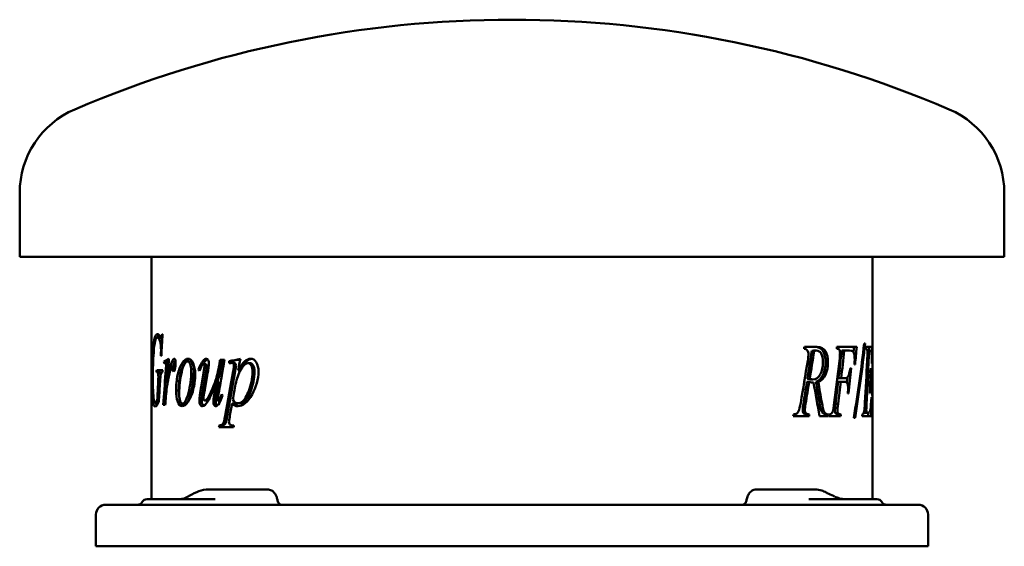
# Model space of a CAD drawing. Header units: millimetres. Extents: x 242 to 598, y 202 to 392.
import ezdxf

# ---------------------------------------------------------------- set-up
doc = ezdxf.new("R2010")
doc.units = ezdxf.units.MM
doc.header["$LTSCALE"] = 2
doc.layers.add('Widoczne (ISO)', color=7, linetype='Continuous', lineweight=50)

msp = doc.modelspace()

# ---------------------------------------------------------------- linework, layer by layer
at = {"layer": 'Widoczne (ISO)'}
for p, q in [((242.5, 306.5), (242.5, 329.5)), ((597.5, 306.5), (597.5, 329.5)), ((597.5, 306.5), (242.5, 306.5)), ((290, 219), (290, 306.5)), ((550, 269.68), (550, 306.5)), ((293.19, 277.32), (292.2, 277.32)), ((293.95, 277.32), (293.47, 277.32)), ((294.02, 278.57), (293.85, 278.57)), ((530.01, 273.92), (525.46, 273.92)), ((544.27, 273.92), (537.17, 273.92)), ((547.3, 275.15), (546.98, 275.15)), ((549.83, 273.92), (547.68, 273.92)), ((293.42, 270.69), (293.57, 270.69)), ((525.32, 273.25), (525.37, 273.25)), ((528.1, 272.47), (528.94, 272.47)), ((528.85, 272.62), (529.69, 272.62)), ((538.88, 272.62), (539.8, 272.62)), ((539.8, 272.62), (541.67, 272.62)), ((547.64, 273.25), (547.71, 273.25)), ((548.1, 272.58), (548.72, 272.58)), ((548.72, 272.58), (549.13, 272.58)), ((295.48, 268.66), (294.52, 268.66)), ((295.9, 268.15), (294.94, 268.15)), ((296.15, 267.87), (295.2, 267.87)), ((298.41, 266.87), (297.47, 266.87)), ((298.51, 266.25), (297.64, 266.25)), ((303.9, 268.73), (303, 268.73)), ((309.45, 268.89), (308.6, 268.89)), ((309.66, 267.66), (308.81, 267.66)), ((315.3, 267.72), (314.49, 267.72)), ((316.4, 269.26), (314.74, 269.26)), ((318.05, 268.03), (318.05, 268.75)), ((318.84, 268.75), (318.05, 268.75)), ((318.84, 268.15), (318.84, 268.75)), ((319.76, 268.15), (318.99, 268.15)), ((325.64, 268.07), (324.91, 268.07)), ((542.25, 266.26), (542.01, 266.26)), ((543.5, 267.61), (543.71, 267.61)), ((549.4, 266.28), (549.34, 266.28)), ((549.7, 267.92), (549.75, 267.92)), ((291.86, 264.84), (291.95, 264.84)), ((294.07, 265.56), (291.9, 265.56)), ((292.93, 264.84), (291.95, 264.84)), ((293.39, 264.31), (292.41, 264.31)), ((307.46, 265.74), (306.99, 265.74)), ((322.03, 265.44), (321.27, 265.44)), ((550, 253.46), (550, 264)), ((295.8, 260.72), (295.54, 260.72)), ((314.3, 261.52), (313.48, 261.52)), ((526.32, 261.36), (527.15, 261.36)), ((526.51, 262.4), (527.33, 262.4)), ((527.66, 262.24), (528.49, 262.24)), ((528.54, 261.08), (528.73, 261.08)), ((529.57, 261.36), (530.42, 261.36)), ((537.6, 261.36), (538.52, 261.36)), ((537.75, 262.67), (538.67, 262.67)), ((538.52, 261.36), (539.85, 261.36)), ((539.98, 262.67), (538.67, 262.67)), ((547.66, 261.38), (548.23, 261.38)), ((547.73, 262.69), (548.29, 262.69)), ((548.23, 261.38), (548.61, 261.38)), ((548.65, 262.69), (548.29, 262.69)), ((541.07, 257.17), (541.34, 257.17)), ((549.04, 257.22), (549.13, 257.22)), ((549.64, 255.87), (549.59, 255.87)), ((292.38, 253.86), (291.39, 253.86)), ((292.7, 254.73), (292.09, 254.73)), ((294.24, 253), (294.98, 253)), ((302.16, 253.49), (301.24, 253.49)), ((310.08, 254.63), (309.22, 254.63)), ((314.82, 254.37), (314.16, 254.37)), ((319.85, 253.47), (319.08, 253.47)), ((322.1, 253.59), (321.34, 253.59)), ((525.05, 253.42), (525.86, 253.42)), ((536.65, 253.46), (537.56, 253.46)), ((547.16, 252.72), (547.8, 252.72)), ((521.39, 248.92), (527.09, 248.92)), ((525.1, 250.03), (525.92, 250.03)), ((526.37, 249.6), (527.19, 249.6)), ((530.86, 248.92), (533.87, 248.92)), ((533.09, 249.6), (533.97, 249.6)), ((534.11, 248.92), (538.47, 248.92)), ((537.65, 249.6), (538.57, 249.6)), ((546.25, 248.92), (549.45, 248.92)), ((547.12, 250.17), (548.1, 250.17)), ((548.47, 250.17), (548.1, 250.17)), ((550, 219), (550, 249.63)), ((315.25, 245.6), (314.44, 245.6)), ((543.21, 248.35), (543.71, 248.35)), ((314.33, 244.93), (319.62, 244.93)), ((319.28, 222.5), (310.42, 222.5)), ((330.29, 222.5), (319.28, 222.5)), ((331.87, 222.5), (330.29, 222.5)), ((509.7, 222.5), (508.13, 222.5)), ((520.45, 222.5), (509.7, 222.5)), ((529.31, 222.5), (520.45, 222.5)), ((273.5, 217), (278, 217)), ((562, 217), (278, 217)), ((288.43, 219), (303.91, 219)), ((312.95, 219), (303.91, 219)), ((536.09, 219), (527.05, 219)), ((536.09, 219), (551.57, 219)), ((562, 217), (566.5, 217)), ((270, 202), (270, 213.5)), ((570, 213.5), (570, 202)), ((270, 202), (278, 202)), ((562, 202), (278, 202)), ((562, 202), (570, 202))]:
    msp.add_line(p, q, dxfattribs=at)
for centre, radius, start, end in [((420, -8), 400, 66.7905, 113.2095), ((275.28, 329.5), 32.78, 113.2095, 180), ((564.72, 329.5), 32.78, 0, 66.7905), ((273.5, 213.5), 3.5, 90, 180), ((284.97, 219), 2, 270, 330), ((288.43, 217), 2, 90, 150), ((551.57, 217), 2, 30, 90), ((555.03, 219), 2, 210, 270), ((566.5, 213.5), 3.5, 0, 90)]:
    msp.add_arc(centre, radius, start, end, dxfattribs=at)
for centre, major_axis, ratio, start_param, end_param in [((306.36, 219.11), (0.1, 2.5), 0.341609, 0.168083, 0.169923), ((531.5, 217.4), (1.62, 4.09), 0.518576, 6.215108, 6.21858), ((303.74, 217.96), (-0.95, 1.76), 0.572665, 6.282714, 6.285264)]:
    msp.add_ellipse(centre, major_axis=major_axis, ratio=ratio, start_param=start_param, end_param=end_param, dxfattribs=at)
for points, knots in [([(290.24, 262.68), (290.24, 264.84), (290.26, 266.9), (290.33, 268.85), (290.39, 270.79), (290.48, 272.44), (290.61, 273.79), (290.74, 275.14), (290.91, 276.2), (291.12, 276.98)], [0, 0, 0, 0, 1, 1, 1, 2, 2, 2, 3, 3, 3, 3]), ([(293.45, 272.73), (293.45, 273.94), (293.33, 275.01), (293.09, 275.94), (292.86, 276.86), (292.55, 277.32), (292.2, 277.32)], [0, 0, 0, 0, 1, 1, 1, 2, 2, 2, 2]), ([(293.47, 277.32), (293.54, 277.32), (293.6, 277.4), (293.65, 277.54), (293.7, 277.68), (293.77, 278.03), (293.85, 278.57)], [0, 0, 0, 0, 1, 1, 1, 2, 2, 2, 2]), ([(529.16, 273.92), (530.61, 273.92), (531.59, 273.41), (532.18, 272.38), (532.77, 271.35), (533.05, 269.99), (533.05, 268.31)], [0, 0, 0, 0, 1, 1, 1, 2, 2, 2, 2]), ([(530.01, 273.92), (531.47, 273.92), (532.45, 273.41), (533.05, 272.38), (533.64, 271.35), (533.93, 269.99), (533.93, 268.31)], [0, 0, 0, 0, 1, 1, 1, 2, 2, 2, 2]), ([(526.87, 271.25), (526.87, 271.81), (526.74, 272.28), (526.47, 272.68), (526.21, 273.07), (525.83, 273.26), (525.32, 273.25)], [0, 0, 0, 0, 1, 1, 1, 2, 2, 2, 2]), ([(532.09, 268.39), (532.09, 269.75), (531.9, 270.79), (531.51, 271.52), (531.12, 272.25), (530.52, 272.62), (529.69, 272.62)], [0, 0, 0, 0, 1, 1, 1, 2, 2, 2, 2]), ([(538.27, 271.76), (538.27, 272.07), (538.24, 272.34), (538.17, 272.58), (538.11, 272.81), (538.01, 272.98), (537.88, 273.09), (537.75, 273.19), (537.48, 273.25), (537.07, 273.25)], [0, 0, 0, 0, 1, 1, 1, 2, 2, 2, 3, 3, 3, 3]), ([(543.56, 269.49), (543.56, 270.31), (543.49, 270.95), (543.35, 271.43), (543.21, 271.91), (543.03, 272.24), (542.8, 272.43)], [0, 0, 0, 0, 1, 1, 1, 2, 2, 2, 2]), ([(548.14, 271.76), (548.14, 272.22), (548.11, 272.59), (548.06, 272.85), (548, 273.12), (547.89, 273.25), (547.71, 273.25)], [0, 0, 0, 0, 1, 1, 1, 2, 2, 2, 2]), ([(298.01, 265.13), (297.92, 265.13), (297.83, 265.22), (297.77, 265.41), (297.7, 265.59), (297.66, 265.87), (297.64, 266.25)], [0, 0, 0, 0, 1, 1, 1, 2, 2, 2, 2]), ([(298.21, 269.69), (298.36, 269.69), (298.47, 269.57), (298.56, 269.33), (298.64, 269.09), (298.68, 268.74), (298.68, 268.28)], [0, 0, 0, 0, 1, 1, 1, 2, 2, 2, 2]), ([(298.88, 258.35), (298.88, 260.16), (299.06, 261.97), (299.45, 263.79), (299.84, 265.61), (300.37, 267.05), (301.07, 268.1), (301.77, 269.16), (302.48, 269.69), (303.19, 269.69)], [0, 0, 0, 0, 1, 1, 1, 2, 2, 2, 3, 3, 3, 3]), ([(299.81, 258.35), (299.81, 260.16), (299.99, 261.97), (300.38, 263.79), (300.77, 265.61), (301.29, 267.05), (301.99, 268.1), (302.53, 268.93), (303.09, 269.43), (303.64, 269.61)], [0, 0, 0, 0, 1, 1, 1, 2, 2, 2, 2.785493, 2.785493, 2.785493, 2.785493]), ([(303, 268.73), (302.21, 268.73), (301.52, 267.43), (300.9, 264.84), (300.29, 262.26), (300.01, 259.69), (300.01, 257.14)], [0, 0, 0, 0, 1, 1, 1, 2, 2, 2, 2]), ([(304.35, 265.19), (304.35, 266.34), (304.22, 267.21), (303.97, 267.82), (303.72, 268.42), (303.39, 268.73), (303, 268.73)], [0, 0, 0, 0, 1, 1, 1, 2, 2, 2, 2]), ([(303.19, 269.69), (303.91, 269.69), (304.53, 269.15), (305.02, 268.08), (305.51, 267.01), (305.76, 265.63), (305.76, 263.93)], [0, 0, 0, 0, 1, 1, 1, 2, 2, 2, 2]), ([(305.24, 265.19), (305.24, 266.34), (305.11, 267.21), (304.86, 267.82), (304.61, 268.42), (304.29, 268.73), (303.9, 268.73)], [0, 0, 0, 0, 1, 1, 1, 2, 2, 2, 2]), ([(308.81, 267.66), (308.65, 267.66), (308.49, 267.57), (308.33, 267.39), (308.17, 267.2), (307.82, 266.52), (307.27, 265.33)], [0, 0, 0, 0, 1, 1, 1, 2, 2, 2, 2]), ([(309.12, 267.13), (309.12, 267.27), (309.08, 267.39), (309.02, 267.5), (308.96, 267.61), (308.89, 267.66), (308.81, 267.66)], [0, 0, 0, 0, 1, 1, 1, 2, 2, 2, 2]), ([(309.22, 254.63), (309.44, 254.63), (309.73, 254.83), (310.1, 255.23), (310.46, 255.64), (310.95, 256.54), (311.57, 257.94), (312.2, 259.34), (312.72, 260.66), (313.14, 261.88), (313.56, 263.11), (314.01, 265.06), (314.49, 267.72)], [0, 0, 0, 0, 1, 1, 1, 2, 2, 2, 3, 3, 3, 4, 4, 4, 4]), ([(309.97, 267.13), (309.97, 267.27), (309.94, 267.39), (309.87, 267.5), (309.81, 267.61), (309.74, 267.66), (309.66, 267.66)], [0, 0, 0, 0, 1, 1, 1, 2, 2, 2, 2]), ([(309.84, 269.69), (310.1, 269.69), (310.31, 269.51), (310.48, 269.16), (310.65, 268.82), (310.74, 268.38), (310.74, 267.85)], [0, 0, 0, 0, 1, 1, 1, 2, 2, 2, 2]), ([(313.84, 261.52), (313.88, 261.64), (313.92, 261.76), (313.96, 261.88), (314.38, 263.11), (314.82, 265.06), (315.3, 267.72)], [2.900712, 2.900712, 2.900712, 2.900712, 3, 3, 3, 4, 4, 4, 4]), ([(319.72, 267.11), (319.72, 267.44), (319.66, 267.69), (319.54, 267.88), (319.42, 268.06), (319.23, 268.15), (318.99, 268.15)], [0, 0, 0, 0, 1, 1, 1, 2, 2, 2, 2]), ([(320.49, 267.11), (320.49, 267.44), (320.43, 267.69), (320.31, 267.88), (320.19, 268.06), (320.01, 268.15), (319.76, 268.15)], [0, 0, 0, 0, 1, 1, 1, 2, 2, 2, 2]), ([(324.91, 268.07), (323.99, 268.07), (323.09, 267.31), (322.22, 265.79), (321.35, 264.28), (320.73, 262.5), (320.35, 260.45)], [0, 0, 0, 0, 1, 1, 1, 2, 2, 2, 2]), ([(321.27, 265.44), (322.14, 267.02), (322.93, 268.12), (323.64, 268.75), (324.34, 269.37), (325.07, 269.69), (325.83, 269.69)], [0, 0, 0, 0, 1, 1, 1, 2, 2, 2, 2]), ([(322.43, 266.14), (323.13, 267.35), (323.79, 268.22), (324.38, 268.75), (324.95, 269.26), (325.55, 269.57), (326.16, 269.66)], [0.154743, 0.154743, 0.154743, 0.154743, 1, 1, 1, 1.824542, 1.824542, 1.824542, 1.824542]), ([(326.48, 265.03), (326.48, 266.01), (326.32, 266.76), (326.01, 267.29), (325.69, 267.81), (325.32, 268.07), (324.91, 268.07)], [0, 0, 0, 0, 1, 1, 1, 2, 2, 2, 2]), ([(327.2, 265.03), (327.2, 266.01), (327.04, 266.76), (326.73, 267.29), (326.42, 267.81), (326.05, 268.07), (325.64, 268.07)], [0, 0, 0, 0, 1, 1, 1, 2, 2, 2, 2]), ([(325.83, 269.69), (326.58, 269.69), (327.23, 269.25), (327.78, 268.39), (328.33, 267.52), (328.61, 266.4), (328.61, 265.01)], [0, 0, 0, 0, 1, 1, 1, 2, 2, 2, 2]), ([(528.49, 262.24), (529.65, 262.24), (530.52, 262.83), (531.15, 264.01), (531.79, 265.18), (532.09, 266.65), (532.09, 268.39)], [0, 0, 0, 0, 1, 1, 1, 2, 2, 2, 2]), ([(533.05, 268.31), (533.05, 266.7), (532.76, 265.23), (532.15, 263.89), (531.54, 262.56), (530.7, 261.72), (529.57, 261.36)], [0, 0, 0, 0, 1, 1, 1, 2, 2, 2, 2]), ([(533.93, 268.31), (533.93, 266.7), (533.63, 265.23), (533.02, 263.89), (532.41, 262.56), (531.56, 261.72), (530.42, 261.36)], [0, 0, 0, 0, 1, 1, 1, 2, 2, 2, 2]), ([(539.98, 262.67), (540.54, 262.67), (540.95, 262.9), (541.21, 263.35), (541.47, 263.81), (541.74, 264.78), (542.01, 266.26)], [0, 0, 0, 0, 1, 1, 1, 2, 2, 2, 2]), ([(548.65, 262.69), (548.89, 262.69), (549.04, 262.94), (549.13, 263.46), (549.21, 263.97), (549.28, 264.91), (549.34, 266.28)], [0, 0, 0, 0, 1, 1, 1, 2, 2, 2, 2]), ([(549.91, 258.24), (549.91, 260.96), (549.94, 263.61), (549.97, 266.19), (549.99, 267.5), (550, 268.66), (550, 269.68)], [0, 0, 0, 0, 1, 1, 1, 1.505079, 1.505079, 1.505079, 1.505079]), ([(294.02, 264.84), (293.79, 264.83), (293.63, 264.72), (293.53, 264.51), (293.43, 264.3), (293.34, 263.94), (293.27, 263.44)], [0, 0, 0, 0, 1, 1, 1, 2, 2, 2, 2]), ([(305.76, 263.93), (305.76, 262.07), (305.52, 260.25), (305.06, 258.44), (304.61, 256.64), (303.98, 255.21), (303.21, 254.15), (302.45, 253.1), (301.73, 252.57), (301.07, 252.57)], [0, 0, 0, 0, 1, 1, 1, 2, 2, 2, 3, 3, 3, 3]), ([(301.24, 253.49), (301.95, 253.49), (302.65, 254.77), (303.32, 257.35), (303.99, 259.92), (304.35, 262.54), (304.35, 265.19)], [0, 0, 0, 0, 1, 1, 1, 2, 2, 2, 2]), ([(302.16, 253.49), (302.86, 253.49), (303.55, 254.77), (304.22, 257.35), (304.89, 259.92), (305.24, 262.54), (305.24, 265.19)], [0, 0, 0, 0, 1, 1, 1, 2, 2, 2, 2]), ([(328.61, 265.01), (328.61, 262.3), (327.81, 259.55), (326.29, 256.76), (324.77, 253.96), (323.03, 252.57), (321.14, 252.57)], [0, 0, 0, 0, 1, 1, 1, 2, 2, 2, 2]), ([(321.34, 253.59), (321.77, 253.59), (322.2, 253.77), (322.64, 254.12), (323.08, 254.48), (323.52, 255), (323.95, 255.7), (324.38, 256.41), (324.77, 257.21), (325.12, 258.12), (325.47, 259.04), (325.79, 260.11), (326.06, 261.35), (326.34, 262.59), (326.48, 263.82), (326.48, 265.03)], [0, 0, 0, 0, 1, 1, 1, 2, 2, 2, 3, 3, 3, 4, 4, 4, 5, 5, 5, 5]), ([(322.1, 253.59), (322.52, 253.59), (322.95, 253.77), (323.39, 254.12), (323.83, 254.48), (324.26, 255), (324.69, 255.7), (325.12, 256.41), (325.51, 257.21), (325.85, 258.12), (326.2, 259.04), (326.51, 260.11), (326.79, 261.35), (327.06, 262.59), (327.2, 263.82), (327.2, 265.03)], [0, 0, 0, 0, 1, 1, 1, 2, 2, 2, 3, 3, 3, 4, 4, 4, 5, 5, 5, 5]), ([(291.39, 252.43), (291.01, 252.43), (290.77, 252.92), (290.62, 253.91), (290.46, 254.89), (290.37, 256.2), (290.31, 257.83), (290.26, 259.46), (290.24, 261.07), (290.24, 262.68)], [0, 0, 0, 0, 1, 1, 1, 2, 2, 2, 3, 3, 3, 3]), ([(290.51, 262.43), (290.51, 260.11), (290.56, 258.09), (290.69, 256.4), (290.81, 254.7), (291.02, 253.86), (291.39, 253.86)], [0, 0, 0, 0, 1, 1, 1, 2, 2, 2, 2]), ([(313.48, 261.52), (312.24, 258.1), (311.24, 255.75), (310.45, 254.48), (309.67, 253.21), (308.96, 252.57), (308.34, 252.57)], [0, 0, 0, 0, 1, 1, 1, 2, 2, 2, 2]), ([(541.18, 258.99), (541.18, 259.76), (541.09, 260.34), (540.9, 260.75), (540.72, 261.16), (540.38, 261.36), (539.85, 261.36)], [0, 0, 0, 0, 1, 1, 1, 2, 2, 2, 2]), ([(549.08, 259.18), (549.08, 259.71), (549.07, 260.13), (549.04, 260.44), (549.02, 260.76), (548.98, 260.99), (548.94, 261.15), (548.89, 261.3), (548.79, 261.38), (548.61, 261.38)], [0, 0, 0, 0, 1, 1, 1, 2, 2, 2, 3, 3, 3, 3]), ([(301.07, 252.57), (300.39, 252.57), (299.86, 253.11), (299.46, 254.18), (299.07, 255.26), (298.88, 256.65), (298.88, 258.35)], [0, 0, 0, 0, 1, 1, 1, 2, 2, 2, 2]), ([(301.54, 252.65), (301.07, 252.85), (300.69, 253.35), (300.39, 254.18), (300, 255.26), (299.81, 256.65), (299.81, 258.35)], [0.230271, 0.230271, 0.230271, 0.230271, 1, 1, 1, 2, 2, 2, 2]), ([(300.01, 257.14), (300.01, 255.97), (300.12, 255.07), (300.35, 254.44), (300.58, 253.8), (300.88, 253.49), (301.24, 253.49)], [0, 0, 0, 0, 1, 1, 1, 2, 2, 2, 2]), ([(314.16, 254.37), (314.26, 254.37), (314.36, 254.45), (314.47, 254.63), (314.58, 254.81), (314.87, 255.56), (315.33, 256.88)], [0, 0, 0, 0, 1, 1, 1, 2, 2, 2, 2]), ([(548.47, 250.17), (548.84, 250.17), (549.07, 250.59), (549.23, 251.45), (549.38, 252.3), (549.5, 253.77), (549.59, 255.87)], [0, 0, 0, 0, 1, 1, 1, 2, 2, 2, 2]), ([(550, 249.63), (550, 249.63), (550, 249.63), (550, 249.63), (550, 250.48), (549.97, 251.68), (549.95, 253.23), (549.93, 254.79), (549.91, 256.45), (549.91, 258.24)], [0.999999, 0.999999, 0.999999, 0.999999, 1, 1, 1, 2, 2, 2, 3, 3, 3, 3]), ([(550, 257.93), (550, 255.51), (550.01, 253.57), (550, 252.13), (549.99, 251.79), (549.99, 251.48), (549.98, 251.22)], [0, 0, 0, 0, 1, 1, 1, 1.238862, 1.238862, 1.238862, 1.238862]), ([(291.39, 253.86), (291.48, 253.86), (291.57, 253.91), (291.66, 254.02), (291.75, 254.13), (291.88, 254.37), (292.09, 254.73)], [0, 0, 0, 0, 1, 1, 1, 2, 2, 2, 2]), ([(292.67, 254.22), (292.33, 253.5), (292.09, 253.02), (291.91, 252.78), (291.73, 252.55), (291.56, 252.43), (291.39, 252.43)], [0, 0, 0, 0, 1, 1, 1, 2, 2, 2, 2]), ([(308.34, 252.57), (308.04, 252.57), (307.79, 252.76), (307.58, 253.15), (307.38, 253.54), (307.28, 254.03), (307.28, 254.63)], [0, 0, 0, 0, 1, 1, 1, 2, 2, 2, 2]), ([(308.82, 252.69), (308.68, 252.78), (308.56, 252.94), (308.45, 253.15), (308.25, 253.54), (308.15, 254.03), (308.15, 254.63)], [0.452999, 0.452999, 0.452999, 0.452999, 1, 1, 1, 2, 2, 2, 2]), ([(308.77, 255.41), (308.77, 255.16), (308.81, 254.97), (308.89, 254.84), (308.97, 254.7), (309.08, 254.63), (309.22, 254.63)], [0, 0, 0, 0, 1, 1, 1, 2, 2, 2, 2]), ([(313.13, 252.57), (312.9, 252.57), (312.71, 252.71), (312.57, 252.98), (312.43, 253.25), (312.36, 253.6), (312.36, 254.02)], [0, 0, 0, 0, 1, 1, 1, 2, 2, 2, 2]), ([(313.59, 252.71), (313.52, 252.78), (313.45, 252.87), (313.4, 252.98), (313.26, 253.25), (313.19, 253.6), (313.19, 254.02)], [0.591409, 0.591409, 0.591409, 0.591409, 1, 1, 1, 2, 2, 2, 2]), ([(313.96, 254.96), (313.96, 254.75), (313.98, 254.6), (314.02, 254.51), (314.05, 254.41), (314.1, 254.37), (314.16, 254.37)], [0, 0, 0, 0, 1, 1, 1, 2, 2, 2, 2]), ([(321.14, 252.57), (320.74, 252.57), (320.39, 252.63), (320.09, 252.76), (319.78, 252.89), (319.44, 253.13), (319.08, 253.47)], [0, 0, 0, 0, 1, 1, 1, 2, 2, 2, 2]), ([(321.53, 252.59), (321.29, 252.62), (321.06, 252.68), (320.86, 252.76), (320.55, 252.89), (320.22, 253.13), (319.85, 253.47)], [0.323051, 0.323051, 0.323051, 0.323051, 1, 1, 1, 2, 2, 2, 2]), ([(530.81, 254.03), (531.11, 252.23), (531.41, 251.06), (531.7, 250.52), (531.99, 249.97), (532.46, 249.67), (533.09, 249.6)], [0, 0, 0, 0, 1, 1, 1, 2, 2, 2, 2]), ([(531.66, 254.03), (531.97, 252.23), (532.27, 251.06), (532.56, 250.52), (532.86, 249.97), (533.33, 249.67), (533.97, 249.6)], [0, 0, 0, 0, 1, 1, 1, 2, 2, 2, 2]), ([(314.44, 245.6), (315.11, 245.66), (315.57, 245.86), (315.81, 246.2), (316.05, 246.54), (316.3, 247.49), (316.56, 249.06)], [0, 0, 0, 0, 1, 1, 1, 2, 2, 2, 2]), ([(315.25, 245.6), (315.91, 245.66), (316.37, 245.86), (316.61, 246.2), (316.85, 246.54), (317.1, 247.49), (317.36, 249.06)], [0, 0, 0, 0, 1, 1, 1, 2, 2, 2, 2]), ([(536.4, 251.01), (536.4, 250.6), (536.47, 250.28), (536.62, 250.06), (536.76, 249.83), (537.12, 249.68), (537.65, 249.6)], [0, 0, 0, 0, 1, 1, 1, 2, 2, 2, 2]), ([(537.3, 251.01), (537.3, 250.6), (537.38, 250.28), (537.52, 250.06), (537.67, 249.83), (538.02, 249.68), (538.57, 249.6)], [0, 0, 0, 0, 1, 1, 1, 2, 2, 2, 2]), ([(317.96, 246.89), (317.96, 246.62), (318.01, 246.39), (318.1, 246.2), (318.19, 246.01), (318.33, 245.86), (318.53, 245.76), (318.73, 245.66), (319.13, 245.6), (319.74, 245.6)], [0, 0, 0, 0, 1, 1, 1, 2, 2, 2, 3, 3, 3, 3]), ([(306.32, 221.58), (307.38, 222.06), (308.54, 222.37), (309.93, 222.49), (310.17, 222.5), (310.42, 222.5)], [0, 0, 0, 0, 0.3643888, 0.3643888, 0.4421253, 0.4421253, 0.4421253, 0.4421253]), ([(335.33, 219.16), (335.25, 219.52), (335.14, 219.86), (334.85, 220.52), (334.67, 220.84), (334.08, 221.63), (333.66, 221.94), (332.79, 222.42), (332.28, 222.5), (331.87, 222.5)], [-0.3798789, -0.3798789, -0.3798789, -0.3798789, -0.3274422, -0.3274422, -0.2719377, -0.2719377, -0.1686141, -0.1686141, 0, 0, 0, 0]), ([(508.13, 222.5), (507.8, 222.5), (507.47, 222.45), (506.73, 222.19), (506.42, 221.98), (505.82, 221.5), (505.49, 221.11), (504.96, 220.17), (504.78, 219.66), (504.67, 219.17)], [-0.4842485, -0.4842485, -0.4842485, -0.4842485, -0.4114647, -0.4114647, -0.3184131, -0.3184131, -0.1542258, -0.1542258, 0, 0, 0, 0]), ([(529.31, 222.5), (530.11, 222.5), (530.91, 222.36), (532.21, 221.94), (532.74, 221.71), (533.25, 221.43)], [0, 0, 0, 0, 0.2547225, 0.2547225, 0.4384479, 0.4384479, 0.4384479, 0.4384479]), ([(533.69, 221.19), (534.35, 220.84), (535.11, 220.5), (536.02, 220.1), (536.16, 220.04), (536.3, 219.98)], [0, 0, 0, 0, 0.2710434, 0.2710434, 0.3205996, 0.3205996, 0.3205996, 0.3205996]), ([(300.13, 219), (300.64, 219), (301.25, 219.1), (302.17, 219.42), (302.49, 219.56), (302.79, 219.72)], [0, 0, 0, 0, 0.2720341, 0.2720341, 0.4131673, 0.4131673, 0.4131673, 0.4131673]), ([(336.98, 217), (336.91, 217), (336.83, 217.01), (336.55, 217.06), (336.35, 217.15), (336, 217.42), (335.85, 217.59), (335.61, 218.01), (335.52, 218.24), (335.47, 218.48)], [-0.2660098, -0.2660098, -0.2660098, -0.2660098, -0.2363478, -0.2363478, -0.1555809, -0.1555809, -0.0766825, -0.0766825, 0, 0, 0, 0]), ([(504.53, 218.48), (504.48, 218.27), (504.41, 218.07), (504.22, 217.7), (504.1, 217.54), (503.8, 217.24), (503.61, 217.13), (503.28, 217.02), (503.15, 217), (503.02, 217)], [-0.5308137, -0.5308137, -0.5308137, -0.5308137, -0.4641739, -0.4641739, -0.3970959, -0.3970959, -0.3159967, -0.3159967, -0.264871, -0.264871, -0.264871, -0.264871]), ([(536.35, 219.96), (536.94, 219.7), (537.53, 219.47), (538.76, 219.11), (539.39, 219), (539.87, 219)], [0, 0, 0, 0, 0.2128664, 0.2128664, 0.4817254, 0.4817254, 0.4817254, 0.4817254])]:
    msp.add_open_spline(points, degree=3, knots=knots, dxfattribs=at)
for points in [[(292.2, 277.32), (291.49, 277.32), (291.08, 275.53), (290.81, 271.95)], [(291.12, 276.98), (291.4, 278.04), (291.76, 278.57), (292.2, 278.57)], [(292.2, 278.57), (292.53, 278.57), (292.86, 278.27), (293.18, 277.67)], [(292.21, 277.32), (292.36, 277.79), (292.53, 278.13), (292.71, 278.33)], [(293.18, 277.67), (293.31, 277.44), (293.41, 277.32), (293.47, 277.32)], [(293.9, 276.5), (293.69, 277.05), (293.45, 277.32), (293.19, 277.32)], [(294.02, 278.57), (293.86, 275.94), (293.72, 273.31), (293.57, 270.69)], [(525.32, 273.25), (525.37, 273.47), (525.41, 273.7), (525.46, 273.92)], [(537.07, 273.25), (537.11, 273.47), (537.14, 273.7), (537.17, 273.92)], [(543.31, 273.92), (543.25, 273.27), (543.2, 272.62), (543.14, 271.97)], [(543.21, 248.35), (544.71, 257.28), (545.97, 266.22), (546.98, 275.15)], [(547.3, 275.15), (546.35, 266.22), (545.15, 257.28), (543.71, 248.35)], [(544.27, 273.92), (544.09, 271.82), (543.9, 269.72), (543.71, 267.61)], [(547.64, 273.25), (547.65, 273.47), (547.67, 273.7), (547.68, 273.92)], [(548.83, 273.92), (548.83, 273.47), (548.82, 273.02), (548.82, 272.58)], [(549.83, 273.92), (549.81, 271.92), (549.78, 269.92), (549.75, 267.92)], [(290.81, 271.95), (290.59, 269.12), (290.51, 265.95), (290.51, 262.43)], [(293.42, 270.69), (293.44, 271.61), (293.45, 272.29), (293.45, 272.73)], [(528.1, 272.47), (527.58, 269.12), (527.05, 265.76), (526.51, 262.4)], [(526.61, 268.9), (526.78, 269.91), (526.87, 270.69), (526.87, 271.25)], [(528.94, 272.47), (528.41, 269.12), (527.88, 265.76), (527.33, 262.4)], [(528.85, 272.62), (528.64, 272.62), (528.39, 272.57), (528.1, 272.47)], [(529.69, 272.62), (529.48, 272.62), (529.23, 272.57), (528.94, 272.47)], [(538.88, 272.62), (538.52, 269.3), (538.14, 265.98), (537.75, 262.67)], [(538.05, 268.9), (538.2, 270.11), (538.27, 271.06), (538.27, 271.76)], [(539.8, 272.62), (539.43, 269.3), (539.06, 265.98), (538.67, 262.67)], [(542.8, 272.43), (542.63, 272.55), (542.27, 272.62), (541.67, 272.62)], [(548.05, 268.98), (548.11, 270.19), (548.14, 271.12), (548.14, 271.76)], [(548.72, 272.58), (548.59, 269.28), (548.44, 265.98), (548.29, 262.69)], [(549.53, 272.25), (549.49, 272.47), (549.37, 272.58), (549.13, 272.58)], [(549.68, 270.96), (549.65, 271.52), (549.6, 271.95), (549.53, 272.25)], [(549.71, 269.33), (549.71, 269.98), (549.7, 270.53), (549.68, 270.96)], [(294.52, 268.66), (295.07, 269), (295.66, 269.34), (296.31, 269.69)], [(294.58, 267.99), (294.56, 268.21), (294.54, 268.44), (294.52, 268.66)], [(294.94, 268.15), (294.87, 268.15), (294.75, 268.1), (294.58, 267.99)], [(295.2, 267.87), (295.13, 268.06), (295.05, 268.15), (294.94, 268.15)], [(295.11, 264.46), (295.22, 265.79), (295.28, 266.74), (295.28, 267.3)], [(295.28, 267.3), (295.28, 267.53), (295.25, 267.72), (295.2, 267.87)], [(295.48, 268.66), (295.73, 268.82), (295.99, 268.98), (296.26, 269.13)], [(295.53, 268.15), (295.51, 268.32), (295.5, 268.49), (295.48, 268.66)], [(296.31, 269.69), (296.05, 266.7), (295.79, 263.71), (295.54, 260.72)], [(295.54, 260.72), (296.17, 264.4), (296.79, 266.97), (297.38, 268.44)], [(296.15, 267.89), (296.09, 268.06), (296, 268.15), (295.9, 268.15)], [(297.27, 266.72), (297.16, 266.55), (297, 266.06), (296.8, 265.27)], [(297.47, 266.87), (297.39, 266.87), (297.33, 266.82), (297.27, 266.72)], [(297.38, 268.44), (297.71, 269.27), (297.99, 269.69), (298.21, 269.69)], [(297.58, 266.72), (297.55, 266.82), (297.51, 266.87), (297.47, 266.87)], [(297.64, 266.25), (297.63, 266.49), (297.61, 266.64), (297.58, 266.72)], [(297.8, 266.87), (297.98, 267.48), (298.15, 268.01), (298.32, 268.44)], [(298.32, 268.44), (298.42, 268.7), (298.52, 268.92), (298.62, 269.1)], [(298.52, 266.72), (298.49, 266.82), (298.45, 266.87), (298.41, 266.87)], [(298.68, 268.28), (298.68, 267.47), (298.61, 266.7), (298.46, 265.97)], [(298.56, 266.54), (298.55, 266.62), (298.54, 266.68), (298.52, 266.72)], [(306.99, 265.74), (307.49, 267.17), (308.02, 268.22), (308.6, 268.89)], [(308.6, 268.89), (309.04, 269.42), (309.45, 269.69), (309.84, 269.69)], [(308.64, 267.63), (308.9, 268.14), (309.17, 268.56), (309.45, 268.89)], [(308.76, 264.58), (309, 265.94), (309.12, 266.79), (309.12, 267.13)], [(309.45, 268.89), (309.71, 269.2), (309.96, 269.42), (310.2, 269.55)], [(309.61, 264.58), (309.85, 265.94), (309.97, 266.79), (309.97, 267.13)], [(310.74, 267.85), (310.74, 267.18), (310.58, 266), (310.27, 264.31)], [(316.4, 269.26), (315.72, 265.54), (315.06, 261.82), (314.4, 258.1)], [(314.49, 267.72), (314.57, 268.23), (314.65, 268.75), (314.74, 269.26)], [(315.3, 267.72), (315.38, 268.23), (315.46, 268.75), (315.55, 269.26)], [(318.05, 268.75), (319.35, 269.06), (320.7, 269.37), (322.07, 269.69)], [(318.99, 268.15), (318.76, 268.15), (318.45, 268.11), (318.05, 268.03)], [(318.84, 268.75), (319.88, 269), (320.95, 269.25), (322.04, 269.5)], [(319.45, 265.21), (319.63, 266.23), (319.72, 266.87), (319.72, 267.11)], [(320.22, 265.21), (320.4, 266.23), (320.49, 266.87), (320.49, 267.11)], [(322.07, 269.69), (321.81, 268.27), (321.54, 266.85), (321.27, 265.44)], [(524.08, 253.78), (524.94, 258.82), (525.79, 263.86), (526.61, 268.9)], [(536.17, 253.83), (536.82, 258.85), (537.44, 263.87), (538.05, 268.9)], [(542.25, 266.26), (541.95, 263.23), (541.65, 260.2), (541.34, 257.17)], [(543.5, 267.61), (543.54, 268.37), (543.56, 269), (543.56, 269.49)], [(547.23, 253.89), (547.53, 258.92), (547.8, 263.95), (548.05, 268.98)], [(549.4, 266.28), (549.32, 263.26), (549.23, 260.24), (549.13, 257.22)], [(549.7, 267.92), (549.71, 268.48), (549.71, 268.95), (549.71, 269.33)], [(549.99, 267.58), (550, 266.77), (550, 265.89), (550, 264.94)], [(291.86, 264.84), (291.87, 265.08), (291.88, 265.32), (291.9, 265.56)], [(292.41, 264.31), (292.31, 264.67), (292.15, 264.84), (291.95, 264.84)], [(292.5, 263.29), (292.5, 263.74), (292.47, 264.08), (292.41, 264.31)], [(292.42, 261.17), (292.47, 262.05), (292.5, 262.76), (292.5, 263.29)], [(292.85, 264.84), (292.86, 265.08), (292.87, 265.32), (292.88, 265.56)], [(293.39, 264.31), (293.29, 264.67), (293.13, 264.84), (292.93, 264.84)], [(293.27, 263.44), (293.23, 263.11), (293.15, 262.14), (293.05, 260.53)], [(293.42, 264.19), (293.41, 264.23), (293.4, 264.27), (293.39, 264.31)], [(294.07, 265.56), (294.05, 265.32), (294.04, 265.08), (294.02, 264.84)], [(294.24, 253), (294.51, 256.82), (294.81, 260.64), (295.11, 264.46)], [(296.8, 265.27), (296.47, 264.08), (296.13, 262.52), (295.78, 260.6)], [(298.46, 265.97), (298.36, 265.41), (298.21, 265.13), (298.01, 265.13)], [(307.27, 265.33), (307.18, 265.47), (307.08, 265.61), (306.99, 265.74)], [(307.77, 258.88), (308.1, 260.78), (308.42, 262.68), (308.76, 264.58)], [(308.64, 258.88), (308.96, 260.78), (309.28, 262.68), (309.61, 264.58)], [(310.27, 264.31), (309.91, 262.35), (309.55, 260.39), (309.2, 258.43)], [(316.56, 249.06), (317.5, 254.44), (318.47, 259.83), (319.45, 265.21)], [(317.36, 249.06), (318.29, 254.44), (319.25, 259.83), (320.22, 265.21)], [(540.99, 263.06), (540.92, 262.36), (540.86, 261.66), (540.79, 260.96)], [(550, 264.94), (550, 262.64), (550, 260.3), (550, 257.93)], [(292.09, 254.73), (292.19, 256.88), (292.31, 259.02), (292.42, 261.17)], [(293.05, 260.53), (292.92, 258.43), (292.79, 256.33), (292.67, 254.22)], [(295.78, 260.6), (295.62, 259.78), (295.5, 258.86), (295.39, 257.84)], [(295.77, 260.54), (295.77, 260.6), (295.77, 260.66), (295.78, 260.72)], [(312.49, 255.67), (312.61, 256.52), (312.93, 258.47), (313.48, 261.52)], [(313.32, 255.67), (313.44, 256.52), (313.76, 258.47), (314.3, 261.52)], [(320.35, 260.45), (320.01, 258.61), (319.68, 256.78), (319.35, 254.94)], [(526.32, 261.36), (525.9, 258.71), (525.48, 256.07), (525.05, 253.42)], [(527.15, 261.36), (526.72, 258.71), (526.29, 256.07), (525.86, 253.42)], [(526.51, 262.4), (526.95, 262.29), (527.33, 262.24), (527.66, 262.24)], [(528.73, 261.08), (528.23, 261.06), (527.7, 261.16), (527.15, 261.36)], [(527.33, 262.4), (527.78, 262.29), (528.16, 262.24), (528.49, 262.24)], [(530.86, 248.92), (530.17, 252.97), (529.46, 257.03), (528.73, 261.08)], [(529.57, 261.36), (529.99, 258.92), (530.4, 256.47), (530.81, 254.03)], [(530.42, 261.36), (530.84, 258.92), (531.26, 256.47), (531.66, 254.03)], [(537.6, 261.36), (537.29, 258.73), (536.98, 256.09), (536.65, 253.46)], [(538.52, 261.36), (538.2, 258.73), (537.88, 256.09), (537.56, 253.46)], [(548.23, 261.38), (548.1, 258.5), (547.95, 255.61), (547.8, 252.72)], [(548.31, 262.69), (548.29, 262.25), (548.28, 261.82), (548.27, 261.38)], [(549.04, 257.22), (549.07, 257.98), (549.08, 258.63), (549.08, 259.18)], [(295.39, 257.84), (295.24, 256.45), (295.16, 255.61), (295.14, 255.33)], [(307.28, 254.63), (307.28, 255.56), (307.44, 256.97), (307.77, 258.88)], [(308.15, 254.63), (308.15, 255.56), (308.31, 256.97), (308.64, 258.88)], [(309.2, 258.43), (308.91, 256.84), (308.77, 255.83), (308.77, 255.41)], [(312.36, 254.02), (312.36, 254.44), (312.4, 254.99), (312.49, 255.67)], [(313.19, 254.02), (313.19, 254.44), (313.23, 254.99), (313.32, 255.67)], [(314.4, 258.1), (314.11, 256.44), (313.96, 255.39), (313.96, 254.96)], [(315.65, 256.45), (315.15, 254.95), (314.64, 253.87), (314.12, 253.2)], [(315.33, 256.88), (315.44, 256.74), (315.55, 256.59), (315.65, 256.45)], [(541.07, 257.17), (541.14, 257.91), (541.18, 258.52), (541.18, 258.99)], [(549.64, 255.87), (549.59, 253.55), (549.52, 251.24), (549.45, 248.92)], [(291.92, 252.79), (291.79, 253.03), (291.7, 253.38), (291.62, 253.86)], [(292.38, 253.86), (292.42, 253.86), (292.47, 253.87), (292.52, 253.9)], [(295.14, 255.33), (295.09, 254.55), (295.03, 253.77), (294.98, 253)], [(310.08, 254.63), (310.27, 254.63), (310.51, 254.78), (310.8, 255.08)], [(314.12, 253.2), (313.78, 252.78), (313.45, 252.57), (313.13, 252.57)], [(319.08, 253.47), (318.79, 251.88), (318.5, 250.3), (318.22, 248.71)], [(319.35, 254.94), (319.83, 254.04), (320.49, 253.59), (321.34, 253.59)], [(523.33, 250.72), (523.56, 251.31), (523.82, 252.33), (524.08, 253.78)], [(525.05, 253.42), (524.88, 252.52), (524.8, 251.76), (524.8, 251.15)], [(525.86, 253.42), (525.69, 252.52), (525.61, 251.76), (525.61, 251.15)], [(535.63, 250.7), (535.79, 251.2), (535.97, 252.25), (536.17, 253.83)], [(536.65, 253.46), (536.49, 252.23), (536.4, 251.42), (536.4, 251.01)], [(537.56, 253.46), (537.39, 252.23), (537.3, 251.42), (537.3, 251.01)], [(546.98, 250.7), (547.06, 251.2), (547.14, 252.27), (547.23, 253.89)], [(547.8, 252.72), (547.76, 252.03), (547.74, 251.5), (547.74, 251.13)], [(318.22, 248.71), (318.05, 247.78), (317.96, 247.18), (317.96, 246.89)], [(521.39, 248.92), (521.43, 249.15), (521.47, 249.37), (521.51, 249.6)], [(521.51, 249.6), (522.08, 249.64), (522.45, 249.73), (522.65, 249.88)], [(522.65, 249.88), (522.96, 250.09), (523.18, 250.37), (523.33, 250.72)], [(524.8, 251.15), (524.8, 250.67), (524.9, 250.3), (525.1, 250.03)], [(525.1, 250.03), (525.26, 249.84), (525.69, 249.69), (526.37, 249.6)], [(525.61, 251.15), (525.61, 250.67), (525.71, 250.3), (525.92, 250.03)], [(525.92, 250.03), (526.08, 249.84), (526.51, 249.69), (527.19, 249.6)], [(526.37, 249.6), (526.34, 249.37), (526.3, 249.15), (526.27, 248.92)], [(527.19, 249.6), (527.16, 249.37), (527.12, 249.15), (527.09, 248.92)], [(533.09, 249.6), (533.06, 249.37), (533.03, 249.15), (532.99, 248.92)], [(533.97, 249.6), (533.93, 249.37), (533.9, 249.15), (533.87, 248.92)], [(534.11, 248.92), (534.15, 249.15), (534.19, 249.37), (534.23, 249.6)], [(534.23, 249.6), (534.69, 249.62), (534.99, 249.71), (535.14, 249.86)], [(535.14, 249.86), (535.36, 250.07), (535.53, 250.35), (535.63, 250.7)], [(537.65, 249.6), (537.62, 249.37), (537.59, 249.15), (537.56, 248.92)], [(538.57, 249.6), (538.53, 249.37), (538.5, 249.15), (538.47, 248.92)], [(546.25, 248.92), (546.27, 249.15), (546.29, 249.37), (546.31, 249.6)], [(546.31, 249.6), (546.53, 249.62), (546.68, 249.71), (546.75, 249.86)], [(546.75, 249.86), (546.86, 250.08), (546.94, 250.36), (546.98, 250.7)], [(546.9, 250.27), (546.95, 250.2), (547.02, 250.17), (547.12, 250.17)], [(547.74, 251.13), (547.74, 250.86), (547.77, 250.61), (547.82, 250.39)], [(547.82, 250.39), (547.86, 250.24), (547.96, 250.17), (548.1, 250.17)], [(548.49, 250.17), (548.48, 249.75), (548.46, 249.34), (548.45, 248.92)], [(314.33, 244.93), (314.37, 245.15), (314.4, 245.38), (314.44, 245.6)], [(315.14, 244.93), (315.18, 245.15), (315.21, 245.38), (315.25, 245.6)], [(319.74, 245.6), (319.7, 245.38), (319.66, 245.15), (319.62, 244.93)], [(303.01, 219.85), (304.02, 220.44), (305.12, 221.04), (306.32, 221.58)], [(533.25, 221.42), (533.4, 221.34), (533.54, 221.27), (533.69, 221.19)], [(302.79, 219.72), (302.86, 219.76), (302.94, 219.81), (303.01, 219.85)], [(335.47, 218.48), (335.42, 218.71), (335.38, 218.94), (335.33, 219.16)], [(504.67, 219.17), (504.62, 218.94), (504.58, 218.71), (504.53, 218.48)]]:
    msp.add_open_spline(points, degree=3, dxfattribs=at)

doc.saveas('drawing.dxf')
